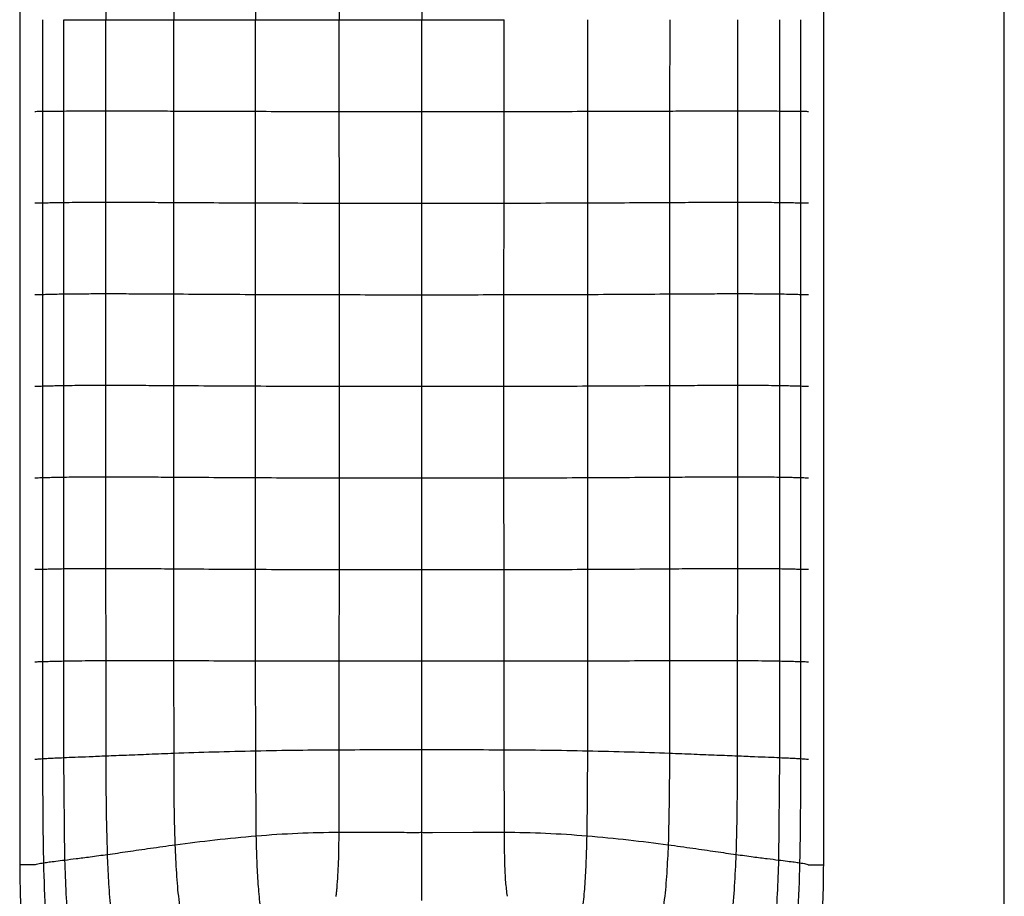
# Paper-space layout '_Top' of a CAD drawing. Header units: millimetres. Extents: x -468 to 468, y -155 to 619.
# Tile 2 of 13: x -468 to -202, y -15 to 222. Entities that reach past the tile are written whole.
import ezdxf

# ---------------------------------------------------------------- set-up
doc = ezdxf.new("R2010")
doc.units = ezdxf.units.MM

psp = doc.layouts.new('_Top')

# ---------------------------------------------------------------- linework, layer by layer
at = {"color": 7, "linetype": 'Continuous', "lineweight": 25}
for p, q in [((-468.27, 450.94), (-468.27, -6.64)), ((-250.65, -6.64), (-250.65, 450.94)), ((-444.92, 246.84), (-444.92, 222.15)), ((-426.58, 246.88), (-426.58, 222.15)), ((-404.42, 246.95), (-404.43, 222.15)), ((-381.76, 247), (-381.77, 222.15)), ((-359.46, 247.01), (-359.46, 222.15)), ((-456.35, 197.43), (-456.35, 222.15)), ((-444.92, 197.46), (-444.92, 222.15)), ((-426.58, 197.43), (-426.58, 222.15)), ((-404.42, 197.35), (-404.43, 222.15)), ((-381.76, 197.31), (-381.77, 222.15)), ((-359.46, 197.29), (-359.46, 222.15)), ((-337.16, 197.31), (-337.15, 222.15)), ((-314.5, 197.35), (-314.49, 222.15)), ((-292.33, 222.15), (-292.34, 197.43)), ((-274, 222.15), (-274, 197.46)), ((-262.57, 222.15), (-262.57, 197.43)), ((-456.35, 172.68), (-456.35, 197.43)), ((-444.92, 172.75), (-444.92, 197.46)), ((-426.58, 172.68), (-426.58, 197.43)), ((-404.4, 172.57), (-404.42, 197.35)), ((-381.74, 172.5), (-381.76, 197.31)), ((-359.46, 172.48), (-359.46, 197.29)), ((-337.18, 172.5), (-337.16, 197.31)), ((-314.51, 172.57), (-314.5, 197.35)), ((-292.34, 197.43), (-292.34, 172.68)), ((-274, 197.46), (-274, 172.75)), ((-262.57, 197.43), (-262.57, 172.68)), ((-456.35, 147.91), (-456.35, 172.68)), ((-444.92, 147.99), (-444.92, 172.75)), ((-426.58, 147.91), (-426.58, 172.68)), ((-404.4, 147.78), (-404.4, 172.57)), ((-381.73, 147.72), (-381.74, 172.5)), ((-359.46, 147.7), (-359.46, 172.48)), ((-337.19, 147.72), (-337.18, 172.5)), ((-314.52, 147.78), (-314.51, 172.57)), ((-292.34, 172.68), (-292.34, 147.91)), ((-262.57, 172.68), (-262.57, 147.91)), ((-256.94, 172.57), (-256.94, 147.78)), ((-456.35, 123.12), (-456.35, 147.91)), ((-444.92, 123.2), (-444.92, 147.99)), ((-426.58, 123.12), (-426.58, 147.91)), ((-404.4, 122.99), (-404.4, 147.78)), ((-381.73, 122.93), (-381.73, 147.72)), ((-359.46, 122.92), (-359.46, 147.7)), ((-337.19, 122.93), (-337.19, 147.72)), ((-314.52, 122.99), (-314.52, 147.78)), ((-292.34, 147.91), (-292.34, 123.12)), ((-274, 147.99), (-274, 123.2)), ((-262.57, 147.91), (-262.57, 123.12)), ((-456.35, 98.33), (-456.35, 123.12)), ((-444.92, 98.41), (-444.92, 123.2)), ((-426.58, 98.32), (-426.58, 123.12)), ((-404.4, 98.19), (-404.4, 122.99)), ((-381.73, 98.13), (-381.73, 122.93)), ((-359.46, 98.12), (-359.46, 122.92)), ((-337.19, 98.13), (-337.19, 122.93)), ((-314.52, 98.19), (-314.52, 122.99)), ((-292.34, 123.12), (-292.34, 98.32)), ((-274, 123.2), (-274, 98.41)), ((-262.57, 123.12), (-262.57, 98.33)), ((-456.35, 73.53), (-456.35, 98.33)), ((-444.91, 73.61), (-444.92, 98.41)), ((-426.56, 73.51), (-426.58, 98.32)), ((-404.4, 73.36), (-404.4, 98.19)), ((-381.74, 73.31), (-381.73, 98.13)), ((-359.46, 73.31), (-359.46, 98.12)), ((-337.17, 73.31), (-337.19, 98.13)), ((-314.52, 73.36), (-314.52, 98.19)), ((-292.34, 98.32), (-292.35, 73.51)), ((-274, 98.41), (-274.01, 73.61)), ((-262.57, 98.33), (-262.57, 73.53)), ((-456.35, 48.54), (-456.35, 73.53)), ((-444.89, 48.66), (-444.91, 73.61)), ((-426.54, 48.65), (-426.56, 73.51)), ((-404.4, 48.59), (-404.4, 73.36)), ((-381.77, 48.58), (-381.74, 73.31)), ((-359.46, 48.6), (-359.46, 73.31)), ((-337.15, 48.58), (-337.17, 73.31)), ((-314.52, 48.59), (-314.52, 73.36)), ((-292.35, 73.51), (-292.38, 48.65)), ((-274.01, 73.61), (-274.03, 48.66)), ((-262.57, 73.53), (-262.57, 48.54)), ((-456.33, 22.39), (-456.35, 48.54)), ((-444.85, 22.86), (-444.89, 48.66)), ((-426.5, 23.58), (-426.54, 48.65)), ((-404.39, 24.23), (-404.4, 48.59)), ((-381.78, 24.51), (-381.77, 48.58)), ((-359.46, 24.55), (-359.46, 48.6)), ((-337.13, 24.51), (-337.15, 48.58)), ((-314.53, 24.23), (-314.52, 48.59)), ((-292.38, 48.65), (-292.42, 23.58)), ((-274.03, 48.66), (-274.07, 22.86)), ((-262.57, 48.54), (-262.58, 22.39)), ((-404.22, 1.22), (-404.39, 24.23)), ((-381.83, 2.21), (-381.78, 24.51)), ((-359.46, 2.15), (-359.46, 24.55)), ((-337.09, 2.21), (-337.13, 24.51)), ((-314.7, 1.22), (-314.53, 24.23)), ((-456.04, -5.35), (-456.33, 22.39)), ((-262.58, 22.39), (-262.87, -5.35)), ((-356.54, 2.14), (-345.63, 2.22)), ((-345.63, 2.22), (-337.09, 2.21))]:
    psp.add_line(p, q, dxfattribs=at)
at = {"color": 7, "linetype": 'Continuous', "lineweight": 25, "flags": 128}
for points in [[(-461.97, 197.36), (-461.97, 202.36), (-461.97, 212.26), (-461.97, 215.88), (-461.97, 222.15)], [(-256.94, 222.15), (-256.94, 215.54), (-256.94, 208.92), (-256.94, 197.36)], [(-461.97, 172.57), (-461.97, 179.19), (-461.97, 185.8), (-461.97, 197.36)], [(-256.94, 197.36), (-256.94, 190.75), (-256.94, 184.13), (-256.94, 172.57)], [(-461.97, 147.78), (-461.97, 152.78), (-461.97, 162.68), (-461.97, 166.31), (-461.97, 172.57)], [(-274, 172.75), (-274, 162.92), (-274, 155.46), (-274, 150.4), (-274, 147.99)], [(-461.97, 122.99), (-461.97, 129.6), (-461.97, 136.22), (-461.97, 147.78)], [(-256.94, 147.78), (-256.94, 141.17), (-256.94, 134.55), (-256.94, 122.99)], [(-461.97, 98.2), (-461.97, 103.37), (-461.97, 113.18), (-461.97, 114.71), (-461.97, 120.85), (-461.97, 122.99)], [(-256.94, 122.99), (-256.94, 116.37), (-256.94, 109.76), (-256.94, 98.2)], [(-461.97, 73.4), (-461.97, 77.16), (-461.97, 84.66), (-461.97, 91.43), (-461.97, 98.2)], [(-256.94, 98.2), (-256.94, 91.58), (-256.94, 84.97), (-256.94, 73.4)], [(-465.77, -6.64), (-466.72, -6.64), (-467.53, -6.64), (-468.08, -6.64), (-468.27, -6.64)], [(-464.09, -6.64), (-464.81, -6.64), (-465.77, -6.64)], [(-254.83, -6.64), (-254.11, -6.64), (-253.15, -6.64)], [(-253.15, -6.64), (-252.19, -6.64), (-251.38, -6.64), (-250.84, -6.64), (-250.65, -6.64)]]:
    psp.add_lwpolyline(points, dxfattribs=at)
at = {"color": 7, "linetype": 'Continuous', "lineweight": 25}
for points, knots in [([(-201.86, -74.15), (-201.85, -62.92), (-201.84, -49.88), (-201.83, -33.22), (-201.83, -29.87), (-201.82, -23.17), (-201.82, -19.83), (-201.81, -9.89), (-201.81, -3.35), (-201.8, 9.22), (-201.8, 15.26), (-201.8, 22.33), (-201.8, 23.72), (-201.8, 26.44), (-201.79, 27.78), (-201.79, 31.71), (-201.79, 34.24), (-201.78, 46.6), (-201.78, 55.65), (-201.77, 77.59), (-201.77, 90.48), (-201.77, 107.15), (-201.77, 110.51), (-201.77, 117.24), (-201.77, 120.6), (-201.77, 130.69), (-201.77, 144.12), (-201.77, 157.53), (-201.77, 170.96), (-201.77, 177.68), (-201.77, 197.85), (-201.77, 211.33), (-201.76, 238.36), (-201.76, 251.91), (-201.76, 268.08), (-201.76, 271.28), (-201.76, 277.58), (-201.76, 280.67), (-201.76, 289.83), (-201.77, 295.79), (-201.77, 307.74), (-201.77, 313.73), (-201.78, 321.45), (-201.78, 323.4), (-201.78, 325.46), (-201.78, 325.98), (-201.78, 326.11), (-201.78, 326.14), (-201.78, 326.15), (-201.78, 326.16), (-201.78, 326.17), (-201.78, 326.2), (-201.78, 326.33), (-201.78, 326.85), (-201.78, 328.93), (-201.78, 330.93), (-201.79, 338.97), (-201.79, 345.49), (-201.8, 357.8), (-201.81, 363.59), (-201.81, 369.81), (-201.81, 371), (-201.82, 373.27), (-201.82, 374.34), (-201.82, 377.39), (-201.82, 379.2), (-201.83, 384.12), (-201.84, 386.73), (-201.85, 391.5), (-201.86, 393.68), (-201.87, 396.12)], [0, 0, 0, 0, 0.0625, 0.0625, 0.078125, 0.078125, 0.09375, 0.09375, 0.125, 0.125, 0.15625, 0.15625, 0.164062, 0.164062, 0.171875, 0.171875, 0.1875, 0.1875, 0.25, 0.25, 0.3125, 0.3125, 0.328125, 0.328125, 0.34375, 0.34375, 0.375, 0.40625, 0.40625, 0.4375, 0.4375, 0.5, 0.5, 0.5625, 0.5625, 0.578125, 0.578125, 0.59375, 0.59375, 0.625, 0.625, 0.65625, 0.65625, 0.664062, 0.666016, 0.666504, 0.666626, 0.666656, 0.666656, 0.666687, 0.666687, 0.666748, 0.666992, 0.667969, 0.671875, 0.6875, 0.6875, 0.75, 0.75, 0.8125, 0.8125, 0.828125, 0.828125, 0.84375, 0.84375, 0.875, 0.875, 0.9375, 0.9375, 1, 1, 1, 1]), ([(-456.35, 222.15), (-455.64, 222.15), (-454.16, 222.15), (-451.52, 222.15), (-448.45, 222.15), (-446.12, 222.15), (-444.92, 222.15)], [0, 0, 0, 0, 0.228589, 0.470064, 0.726387, 1, 1, 1, 1]), ([(-444.92, 222.15), (-443.12, 222.15), (-439.4, 222.15), (-433.23, 222.15), (-428.84, 222.15), (-426.58, 222.15)], [0, 0, 0, 0, 0.313494, 0.648047, 1, 1, 1, 1]), ([(-426.58, 222.15), (-423, 222.15), (-415.77, 222.15), (-408.23, 222.15), (-404.43, 222.15)], [0, 0, 0, 0, 0.496017, 1, 1, 1, 1]), ([(-404.43, 222.15), (-400.65, 222.15), (-393.17, 222.15), (-385.54, 222.15), (-381.77, 222.15)], [0, 0, 0, 0, 0.50489, 1, 1, 1, 1]), ([(-381.77, 222.15), (-378.04, 222.15), (-370.61, 222.15), (-363.17, 222.15), (-359.46, 222.15)], [0, 0, 0, 0, 0.50236, 1, 1, 1, 1]), ([(-359.46, 222.15), (-355.75, 222.15), (-348.3, 222.15), (-340.88, 222.15), (-337.15, 222.15)], [0, 0, 0, 0, 0.4976385, 1, 1, 1, 1]), ([(-464.18, 197.34), (-464.01, 197.34), (-463.6, 197.34), (-462.58, 197.36), (-461.97, 197.36)], [0, 0, 0, 0, 0.401609, 1, 1, 1, 1]), ([(-461.97, 197.36), (-461.52, 197.37), (-460.58, 197.38), (-458.76, 197.41), (-457.17, 197.42), (-456.35, 197.43)], [0, 0, 0, 0, 0.312174, 0.64501, 1, 1, 1, 1]), ([(-456.35, 197.43), (-455.37, 197.43), (-453.34, 197.45), (-449.51, 197.46), (-446.49, 197.46), (-444.92, 197.46)], [0, 0, 0, 0, 0.307565, 0.639152, 1, 1, 1, 1]), ([(-444.92, 197.46), (-443.12, 197.46), (-439.4, 197.46), (-433.23, 197.45), (-428.84, 197.43), (-426.58, 197.43)], [0, 0, 0, 0, 0.31349, 0.648044, 1, 1, 1, 1]), ([(-426.58, 197.43), (-423, 197.41), (-415.77, 197.39), (-408.22, 197.37), (-404.42, 197.35)], [0, 0, 0, 0, 0.496018, 1, 1, 1, 1]), ([(-404.42, 197.35), (-400.64, 197.34), (-393.15, 197.32), (-385.53, 197.31), (-381.76, 197.31)], [0, 0, 0, 0, 0.50493, 1, 1, 1, 1]), ([(-381.76, 197.31), (-378.03, 197.3), (-370.61, 197.29), (-363.16, 197.29), (-359.46, 197.29)], [0, 0, 0, 0, 0.502408, 1, 1, 1, 1]), ([(-359.46, 197.29), (-355.76, 197.29), (-348.31, 197.29), (-340.89, 197.3), (-337.16, 197.31)], [0, 0, 0, 0, 0.497587, 1, 1, 1, 1]), ([(-337.16, 197.31), (-333.38, 197.31), (-325.76, 197.32), (-318.28, 197.34), (-314.5, 197.35)], [0, 0, 0, 0, 0.495065, 1, 1, 1, 1]), ([(-314.5, 197.35), (-310.7, 197.37), (-303.15, 197.39), (-295.92, 197.41), (-292.34, 197.43)], [0, 0, 0, 0, 0.503981, 1, 1, 1, 1]), ([(-292.34, 197.43), (-290.08, 197.43), (-285.69, 197.45), (-279.52, 197.46), (-275.8, 197.46), (-274, 197.46)], [0, 0, 0, 0, 0.351951, 0.686512, 1, 1, 1, 1]), ([(-274, 197.46), (-272.43, 197.46), (-269.41, 197.46), (-265.57, 197.45), (-263.54, 197.43), (-262.57, 197.43)], [0, 0, 0, 0, 0.360844, 0.692439, 1, 1, 1, 1]), ([(-262.57, 197.43), (-261.74, 197.42), (-260.15, 197.41), (-258.34, 197.38), (-257.4, 197.37), (-256.94, 197.36)], [0, 0, 0, 0, 0.3549924, 0.6878329, 1, 1, 1, 1]), ([(-256.94, 197.36), (-256.34, 197.36), (-255.32, 197.34), (-254.91, 197.34), (-254.74, 197.34)], [0, 0, 0, 0, 0.598461, 1, 1, 1, 1]), ([(-464.18, 172.53), (-464.01, 172.53), (-463.6, 172.54), (-462.58, 172.56), (-461.97, 172.57)], [0, 0, 0, 0, 0.401586, 1, 1, 1, 1]), ([(-461.97, 172.57), (-461.52, 172.58), (-460.58, 172.61), (-458.76, 172.65), (-457.17, 172.67), (-456.35, 172.68)], [0, 0, 0, 0, 0.312174, 0.64501, 1, 1, 1, 1]), ([(-456.35, 172.68), (-455.37, 172.7), (-453.34, 172.72), (-449.51, 172.75), (-446.49, 172.75), (-444.92, 172.75)], [0, 0, 0, 0, 0.307568, 0.639157, 1, 1, 1, 1]), ([(-444.92, 172.75), (-443.12, 172.75), (-439.4, 172.74), (-433.23, 172.72), (-428.83, 172.69), (-426.58, 172.68)], [0, 0, 0, 0, 0.3134878, 0.6480568, 1, 1, 1, 1]), ([(-426.58, 172.68), (-422.99, 172.66), (-415.76, 172.62), (-408.21, 172.58), (-404.4, 172.57)], [0, 0, 0, 0, 0.4960249, 1, 1, 1, 1]), ([(-404.4, 172.57), (-400.62, 172.55), (-393.14, 172.52), (-385.51, 172.51), (-381.74, 172.5)], [0, 0, 0, 0, 0.5050093, 1, 1, 1, 1]), ([(-381.74, 172.5), (-378.01, 172.5), (-370.59, 172.49), (-363.16, 172.49), (-359.46, 172.48)], [0, 0, 0, 0, 0.5025111, 1, 1, 1, 1]), ([(-359.46, 172.48), (-355.76, 172.49), (-348.32, 172.49), (-340.9, 172.5), (-337.18, 172.5)], [0, 0, 0, 0, 0.497486, 1, 1, 1, 1]), ([(-337.18, 172.5), (-333.4, 172.51), (-325.78, 172.52), (-318.29, 172.55), (-314.51, 172.57)], [0, 0, 0, 0, 0.4949833, 1, 1, 1, 1]), ([(-314.51, 172.57), (-310.71, 172.58), (-303.16, 172.62), (-295.93, 172.66), (-292.34, 172.68)], [0, 0, 0, 0, 0.503974, 1, 1, 1, 1]), ([(-292.34, 172.68), (-290.08, 172.69), (-285.69, 172.72), (-279.52, 172.74), (-275.8, 172.75), (-274, 172.75)], [0, 0, 0, 0, 0.351939, 0.686514, 1, 1, 1, 1]), ([(-274, 172.75), (-272.43, 172.75), (-269.41, 172.75), (-265.57, 172.72), (-263.54, 172.7), (-262.57, 172.68)], [0, 0, 0, 0, 0.360847, 0.692441, 1, 1, 1, 1]), ([(-262.57, 172.68), (-261.74, 172.67), (-260.15, 172.65), (-258.34, 172.61), (-257.4, 172.58), (-256.94, 172.57)], [0, 0, 0, 0, 0.355004, 0.687824, 1, 1, 1, 1]), ([(-256.94, 172.57), (-256.34, 172.56), (-255.32, 172.54), (-254.91, 172.53), (-254.74, 172.53)], [0, 0, 0, 0, 0.598477, 1, 1, 1, 1]), ([(-464.18, 147.73), (-464.01, 147.73), (-463.6, 147.74), (-462.58, 147.77), (-461.97, 147.78)], [0, 0, 0, 0, 0.401562, 1, 1, 1, 1]), ([(-461.97, 147.78), (-461.52, 147.79), (-460.58, 147.82), (-458.76, 147.87), (-457.17, 147.9), (-456.35, 147.91)], [0, 0, 0, 0, 0.312174, 0.64501, 1, 1, 1, 1]), ([(-456.35, 147.91), (-455.37, 147.93), (-453.34, 147.95), (-449.51, 147.98), (-446.49, 147.99), (-444.92, 147.99)], [0, 0, 0, 0, 0.307568, 0.639156, 1, 1, 1, 1]), ([(-444.92, 147.99), (-443.12, 147.99), (-439.4, 147.98), (-433.23, 147.95), (-428.83, 147.93), (-426.58, 147.91)], [0, 0, 0, 0, 0.313484, 0.648047, 1, 1, 1, 1]), ([(-426.58, 147.91), (-422.99, 147.89), (-415.76, 147.84), (-408.2, 147.8), (-404.4, 147.78)], [0, 0, 0, 0, 0.4960248, 1, 1, 1, 1]), ([(-404.4, 147.78), (-400.62, 147.76), (-393.13, 147.73), (-385.5, 147.72), (-381.73, 147.72)], [0, 0, 0, 0, 0.505047, 1, 1, 1, 1]), ([(-381.73, 147.72), (-378, 147.71), (-370.59, 147.7), (-363.16, 147.7), (-359.46, 147.7)], [0, 0, 0, 0, 0.502555, 1, 1, 1, 1]), ([(-359.46, 147.7), (-355.76, 147.7), (-348.33, 147.7), (-340.91, 147.71), (-337.19, 147.72)], [0, 0, 0, 0, 0.497445, 1, 1, 1, 1]), ([(-337.19, 147.72), (-333.41, 147.72), (-325.79, 147.73), (-318.3, 147.76), (-314.52, 147.78)], [0, 0, 0, 0, 0.494951, 1, 1, 1, 1]), ([(-314.52, 147.78), (-310.71, 147.8), (-303.16, 147.84), (-295.93, 147.89), (-292.34, 147.91)], [0, 0, 0, 0, 0.503977, 1, 1, 1, 1]), ([(-292.34, 147.91), (-290.09, 147.93), (-285.69, 147.95), (-279.52, 147.98), (-275.8, 147.99), (-274, 147.99)], [0, 0, 0, 0, 0.351945, 0.686517, 1, 1, 1, 1]), ([(-274, 147.99), (-272.43, 147.99), (-269.41, 147.98), (-265.57, 147.95), (-263.54, 147.93), (-262.57, 147.91)], [0, 0, 0, 0, 0.360841, 0.692436, 1, 1, 1, 1]), ([(-262.57, 147.91), (-261.74, 147.9), (-260.15, 147.87), (-258.34, 147.82), (-257.4, 147.79), (-256.94, 147.78)], [0, 0, 0, 0, 0.354992, 0.687833, 1, 1, 1, 1]), ([(-256.94, 147.78), (-256.34, 147.77), (-255.32, 147.74), (-254.91, 147.73), (-254.74, 147.73)], [0, 0, 0, 0, 0.598487, 1, 1, 1, 1]), ([(-464.18, 122.93), (-464.01, 122.94), (-463.6, 122.95), (-462.58, 122.97), (-461.97, 122.99)], [0, 0, 0, 0, 0.40154, 1, 1, 1, 1]), ([(-461.97, 122.99), (-461.52, 123), (-460.58, 123.03), (-458.76, 123.08), (-457.17, 123.11), (-456.35, 123.12)], [0, 0, 0, 0, 0.312174, 0.64501, 1, 1, 1, 1]), ([(-456.35, 123.12), (-455.37, 123.14), (-453.34, 123.17), (-449.51, 123.2), (-446.49, 123.2), (-444.92, 123.2)], [0, 0, 0, 0, 0.30757, 0.639159, 1, 1, 1, 1]), ([(-444.92, 123.2), (-443.12, 123.2), (-439.4, 123.19), (-433.23, 123.16), (-428.83, 123.14), (-426.58, 123.12)], [0, 0, 0, 0, 0.313487, 0.648052, 1, 1, 1, 1]), ([(-426.58, 123.12), (-422.99, 123.1), (-415.76, 123.05), (-408.2, 123.01), (-404.4, 122.99)], [0, 0, 0, 0, 0.4960285, 1, 1, 1, 1]), ([(-404.4, 122.99), (-400.61, 122.97), (-393.12, 122.94), (-385.5, 122.93), (-381.73, 122.93)], [0, 0, 0, 0, 0.5050496, 1, 1, 1, 1]), ([(-381.73, 122.93), (-378, 122.92), (-370.59, 122.92), (-363.16, 122.92), (-359.46, 122.92)], [0, 0, 0, 0, 0.502561, 1, 1, 1, 1]), ([(-359.46, 122.92), (-355.76, 122.92), (-348.33, 122.92), (-340.91, 122.92), (-337.19, 122.93)], [0, 0, 0, 0, 0.497437, 1, 1, 1, 1]), ([(-337.19, 122.93), (-333.41, 122.93), (-325.79, 122.94), (-318.3, 122.97), (-314.52, 122.99)], [0, 0, 0, 0, 0.494946, 1, 1, 1, 1]), ([(-314.52, 122.99), (-310.71, 123.01), (-303.16, 123.05), (-295.93, 123.1), (-292.34, 123.12)], [0, 0, 0, 0, 0.503973, 1, 1, 1, 1]), ([(-292.34, 123.12), (-290.09, 123.14), (-285.69, 123.16), (-279.52, 123.19), (-275.8, 123.2), (-274, 123.2)], [0, 0, 0, 0, 0.35195, 0.68652, 1, 1, 1, 1]), ([(-274, 123.2), (-272.43, 123.2), (-269.41, 123.2), (-265.57, 123.17), (-263.54, 123.14), (-262.57, 123.12)], [0, 0, 0, 0, 0.360846, 0.69244, 1, 1, 1, 1]), ([(-262.57, 123.12), (-261.74, 123.11), (-260.15, 123.08), (-258.34, 123.03), (-257.4, 123), (-256.94, 122.99)], [0, 0, 0, 0, 0.355003, 0.687824, 1, 1, 1, 1]), ([(-256.94, 122.99), (-256.34, 122.97), (-255.32, 122.95), (-254.91, 122.94), (-254.74, 122.93)], [0, 0, 0, 0, 0.598501, 1, 1, 1, 1]), ([(-464.18, 98.14), (-464.01, 98.14), (-463.6, 98.15), (-462.58, 98.18), (-461.97, 98.2)], [0, 0, 0, 0, 0.401519, 1, 1, 1, 1]), ([(-461.97, 98.2), (-461.52, 98.21), (-460.58, 98.24), (-458.76, 98.28), (-457.17, 98.31), (-456.35, 98.33)], [0, 0, 0, 0, 0.312183, 0.64503, 1, 1, 1, 1]), ([(-456.35, 98.33), (-455.37, 98.34), (-453.34, 98.37), (-449.51, 98.4), (-446.49, 98.4), (-444.92, 98.41)], [0, 0, 0, 0, 0.307577, 0.639169, 1, 1, 1, 1]), ([(-444.92, 98.41), (-443.12, 98.4), (-439.4, 98.4), (-433.23, 98.36), (-428.83, 98.34), (-426.58, 98.32)], [0, 0, 0, 0, 0.31349, 0.648054, 1, 1, 1, 1]), ([(-426.58, 98.32), (-422.99, 98.3), (-415.75, 98.25), (-408.2, 98.21), (-404.4, 98.19)], [0, 0, 0, 0, 0.496019, 1, 1, 1, 1]), ([(-404.4, 98.19), (-400.61, 98.17), (-393.13, 98.14), (-385.5, 98.13), (-381.73, 98.13)], [0, 0, 0, 0, 0.505034, 1, 1, 1, 1]), ([(-381.73, 98.13), (-378.01, 98.12), (-370.59, 98.12), (-363.16, 98.12), (-359.46, 98.12)], [0, 0, 0, 0, 0.502546, 1, 1, 1, 1]), ([(-359.46, 98.12), (-355.76, 98.12), (-348.33, 98.12), (-340.91, 98.12), (-337.19, 98.13)], [0, 0, 0, 0, 0.497449, 1, 1, 1, 1]), ([(-337.19, 98.13), (-333.41, 98.13), (-325.79, 98.14), (-318.3, 98.17), (-314.52, 98.19)], [0, 0, 0, 0, 0.494964, 1, 1, 1, 1]), ([(-314.52, 98.19), (-310.71, 98.21), (-303.16, 98.25), (-295.93, 98.3), (-292.34, 98.32)], [0, 0, 0, 0, 0.503985, 1, 1, 1, 1]), ([(-292.34, 98.32), (-290.09, 98.34), (-285.69, 98.36), (-279.52, 98.4), (-275.8, 98.4), (-274, 98.41)], [0, 0, 0, 0, 0.351944, 0.686516, 1, 1, 1, 1]), ([(-274, 98.41), (-272.43, 98.4), (-269.41, 98.4), (-265.57, 98.37), (-263.54, 98.34), (-262.57, 98.33)], [0, 0, 0, 0, 0.360825, 0.692429, 1, 1, 1, 1]), ([(-262.57, 98.33), (-261.74, 98.31), (-260.15, 98.28), (-258.34, 98.24), (-257.4, 98.21), (-256.94, 98.2)], [0, 0, 0, 0, 0.354981, 0.687827, 1, 1, 1, 1]), ([(-256.94, 98.2), (-256.34, 98.18), (-255.32, 98.15), (-254.91, 98.14), (-254.74, 98.14)], [0, 0, 0, 0, 0.598511, 1, 1, 1, 1]), ([(-464.18, 73.35), (-464.01, 73.35), (-463.6, 73.36), (-462.58, 73.39), (-461.97, 73.4)], [0, 0, 0, 0, 0.401497, 1, 1, 1, 1]), ([(-461.97, 73.4), (-461.52, 73.42), (-460.58, 73.44), (-458.76, 73.49), (-457.17, 73.52), (-456.35, 73.53)], [0, 0, 0, 0, 0.312209, 0.6450726, 1, 1, 1, 1]), ([(-461.97, 48.39), (-461.97, 50.6), (-461.97, 53.91), (-461.97, 58.32), (-461.97, 61.63), (-461.97, 64.94), (-461.97, 68.86), (-461.97, 71.68), (-461.97, 73.4)], [0, 0, 0, 0, 0.264626, 0.396939, 0.529252, 0.661565, 0.793878, 1, 1, 1, 1]), ([(-456.35, 73.53), (-455.37, 73.55), (-453.34, 73.58), (-449.51, 73.6), (-446.48, 73.61), (-444.91, 73.61)], [0, 0, 0, 0, 0.307657, 0.639253, 1, 1, 1, 1]), ([(-444.91, 73.61), (-443.11, 73.6), (-439.39, 73.59), (-433.22, 73.55), (-428.82, 73.52), (-426.56, 73.51)], [0, 0, 0, 0, 0.3135232, 0.6480729, 1, 1, 1, 1]), ([(-426.56, 73.51), (-422.98, 73.48), (-415.74, 73.42), (-408.2, 73.38), (-404.4, 73.36)], [0, 0, 0, 0, 0.495961, 1, 1, 1, 1]), ([(-404.4, 73.36), (-400.62, 73.35), (-393.13, 73.32), (-385.51, 73.31), (-381.74, 73.31)], [0, 0, 0, 0, 0.504904, 1, 1, 1, 1]), ([(-381.74, 73.31), (-378.02, 73.31), (-370.6, 73.31), (-363.16, 73.31), (-359.46, 73.31)], [0, 0, 0, 0, 0.502442, 1, 1, 1, 1]), ([(-359.46, 73.31), (-355.76, 73.31), (-348.32, 73.31), (-340.9, 73.31), (-337.17, 73.31)], [0, 0, 0, 0, 0.497556, 1, 1, 1, 1]), ([(-337.17, 73.31), (-333.4, 73.31), (-325.79, 73.32), (-318.3, 73.35), (-314.52, 73.36)], [0, 0, 0, 0, 0.4950921, 1, 1, 1, 1]), ([(-314.52, 73.36), (-310.72, 73.38), (-303.17, 73.42), (-295.94, 73.48), (-292.35, 73.51)], [0, 0, 0, 0, 0.504041, 1, 1, 1, 1]), ([(-292.35, 73.51), (-290.1, 73.52), (-285.7, 73.55), (-279.53, 73.59), (-275.81, 73.6), (-274.01, 73.61)], [0, 0, 0, 0, 0.351926, 0.686481, 1, 1, 1, 1]), ([(-274.01, 73.61), (-272.43, 73.61), (-269.41, 73.61), (-265.58, 73.58), (-263.55, 73.55), (-262.57, 73.53)], [0, 0, 0, 0, 0.360746, 0.692356, 1, 1, 1, 1]), ([(-262.57, 73.53), (-261.75, 73.52), (-260.15, 73.49), (-258.34, 73.44), (-257.4, 73.42), (-256.94, 73.4)], [0, 0, 0, 0, 0.35494, 0.687787, 1, 1, 1, 1]), ([(-256.94, 73.4), (-256.94, 70.68), (-256.94, 66.26), (-256.94, 59.91), (-256.94, 55.07), (-256.94, 51.15), (-256.94, 49.17), (-256.94, 48.39)], [0, 0, 0, 0, 0.327135, 0.529305, 0.762779, 0.907095, 1, 1, 1, 1]), ([(-256.94, 73.4), (-256.34, 73.39), (-255.32, 73.36), (-254.91, 73.35), (-254.74, 73.35)], [0, 0, 0, 0, 0.598525, 1, 1, 1, 1]), ([(-464.18, 48.33), (-464.01, 48.33), (-463.59, 48.35), (-462.58, 48.38), (-461.97, 48.39)], [0, 0, 0, 0, 0.401454, 1, 1, 1, 1]), ([(-461.97, 48.39), (-461.52, 48.41), (-460.58, 48.44), (-458.76, 48.49), (-457.17, 48.53), (-456.35, 48.54)], [0, 0, 0, 0, 0.312275, 0.645171, 1, 1, 1, 1]), ([(-461.97, 22.1), (-461.97, 26.48), (-461.97, 31.96), (-461.97, 38.53), (-461.97, 42.92), (-461.97, 46.2), (-461.97, 48.39)], [0, 0, 0, 0, 0.5, 0.625, 0.75, 1, 1, 1, 1]), ([(-456.35, 48.54), (-455.37, 48.56), (-453.33, 48.6), (-449.49, 48.64), (-446.46, 48.65), (-444.89, 48.66)], [0, 0, 0, 0, 0.307808, 0.639401, 1, 1, 1, 1]), ([(-444.89, 48.66), (-443.08, 48.66), (-439.36, 48.67), (-433.18, 48.66), (-428.79, 48.65), (-426.54, 48.65)], [0, 0, 0, 0, 0.3135846, 0.6480653, 1, 1, 1, 1]), ([(-426.54, 48.65), (-422.95, 48.64), (-415.72, 48.62), (-408.19, 48.6), (-404.4, 48.59)], [0, 0, 0, 0, 0.495821, 1, 1, 1, 1]), ([(-404.4, 48.59), (-400.62, 48.59), (-393.14, 48.58), (-385.54, 48.58), (-381.77, 48.58)], [0, 0, 0, 0, 0.50462, 1, 1, 1, 1]), ([(-381.77, 48.58), (-378.04, 48.59), (-370.61, 48.59), (-363.17, 48.59), (-359.46, 48.6)], [0, 0, 0, 0, 0.502221, 1, 1, 1, 1]), ([(-359.46, 48.6), (-355.75, 48.59), (-348.31, 48.59), (-340.88, 48.59), (-337.15, 48.58)], [0, 0, 0, 0, 0.497777, 1, 1, 1, 1]), ([(-337.15, 48.58), (-333.38, 48.58), (-325.77, 48.58), (-318.3, 48.59), (-314.52, 48.59)], [0, 0, 0, 0, 0.49538, 1, 1, 1, 1]), ([(-314.52, 48.59), (-310.73, 48.6), (-303.2, 48.62), (-295.97, 48.64), (-292.38, 48.65)], [0, 0, 0, 0, 0.50418, 1, 1, 1, 1]), ([(-292.38, 48.65), (-290.13, 48.65), (-285.73, 48.66), (-279.56, 48.67), (-275.83, 48.66), (-274.03, 48.66)], [0, 0, 0, 0, 0.351928, 0.686418, 1, 1, 1, 1]), ([(-274.03, 48.66), (-272.45, 48.65), (-269.42, 48.64), (-265.58, 48.6), (-263.55, 48.56), (-262.57, 48.54)], [0, 0, 0, 0, 0.360599, 0.692198, 1, 1, 1, 1]), ([(-262.57, 48.54), (-261.75, 48.53), (-260.15, 48.49), (-258.34, 48.44), (-257.4, 48.41), (-256.94, 48.39)], [0, 0, 0, 0, 0.354839, 0.687733, 1, 1, 1, 1]), ([(-256.94, 48.39), (-256.94, 46.19), (-256.94, 42.88), (-256.94, 38.47), (-256.94, 35.16), (-256.94, 31.85), (-256.95, 27.5), (-256.95, 24.25), (-256.95, 22.1)], [0, 0, 0, 0, 0.251629, 0.377444, 0.503259, 0.629073, 0.754888, 1, 1, 1, 1]), ([(-256.94, 48.39), (-256.34, 48.38), (-255.32, 48.35), (-254.91, 48.33), (-254.74, 48.33)], [0, 0, 0, 0, 0.598558, 1, 1, 1, 1]), ([(-426.5, 23.58), (-422.92, 23.7), (-415.69, 23.96), (-408.17, 24.14), (-404.39, 24.23)], [0, 0, 0, 0, 0.495703, 1, 1, 1, 1]), ([(-404.39, 24.23), (-400.62, 24.3), (-393.15, 24.43), (-385.55, 24.48), (-381.78, 24.51)], [0, 0, 0, 0, 0.50435, 1, 1, 1, 1]), ([(-381.78, 24.51), (-378.05, 24.52), (-370.62, 24.55), (-363.17, 24.55), (-359.46, 24.55)], [0, 0, 0, 0, 0.502002, 1, 1, 1, 1]), ([(-359.46, 24.55), (-355.75, 24.55), (-348.29, 24.55), (-340.86, 24.52), (-337.13, 24.51)], [0, 0, 0, 0, 0.497993, 1, 1, 1, 1]), ([(-337.13, 24.51), (-333.37, 24.48), (-325.77, 24.43), (-318.3, 24.3), (-314.53, 24.23)], [0, 0, 0, 0, 0.495647, 1, 1, 1, 1]), ([(-314.53, 24.23), (-310.74, 24.14), (-303.23, 23.96), (-296, 23.7), (-292.42, 23.58)], [0, 0, 0, 0, 0.504298, 1, 1, 1, 1]), ([(-464.18, 21.93), (-464.01, 21.94), (-463.59, 21.99), (-462.58, 22.06), (-461.97, 22.1)], [0, 0, 0, 0, 0.4012394, 1, 1, 1, 1]), ([(-461.97, 22.1), (-461.52, 22.13), (-460.58, 22.18), (-458.76, 22.28), (-457.16, 22.35), (-456.33, 22.39)], [0, 0, 0, 0, 0.312329, 0.645215, 1, 1, 1, 1]), ([(-461.75, -6.09), (-461.81, -2.5), (-461.94, 4.67), (-461.97, 13.18), (-461.97, 18.99), (-461.97, 21.21), (-461.97, 22.1)], [0, 0, 0, 0, 0.381884, 0.763876, 0.905714, 1, 1, 1, 1]), ([(-456.33, 22.39), (-455.35, 22.43), (-453.32, 22.52), (-449.47, 22.67), (-446.43, 22.8), (-444.85, 22.86)], [0, 0, 0, 0, 0.307764, 0.639339, 1, 1, 1, 1]), ([(-444.85, 22.86), (-443.05, 22.93), (-439.32, 23.08), (-433.14, 23.33), (-428.75, 23.5), (-426.5, 23.58)], [0, 0, 0, 0, 0.313474, 0.647952, 1, 1, 1, 1]), ([(-444.5, -3.84), (-444.62, 0.6), (-444.85, 9.5), (-444.85, 18.4), (-444.85, 22.86)], [0, 0, 0, 0, 0.4984723, 1, 1, 1, 1]), ([(-426.18, -1.23), (-426.28, 2.84), (-426.5, 11.11), (-426.5, 19.38), (-426.5, 23.58)], [0, 0, 0, 0, 0.492346, 1, 1, 1, 1]), ([(-292.42, 23.58), (-292.42, 19.38), (-292.42, 11.11), (-292.63, 2.84), (-292.74, -1.23)], [0, 0, 0, 0, 0.507656, 1, 1, 1, 1]), ([(-292.42, 23.58), (-290.17, 23.5), (-285.77, 23.33), (-279.6, 23.08), (-275.87, 22.93), (-274.07, 22.86)], [0, 0, 0, 0, 0.35205, 0.686529, 1, 1, 1, 1]), ([(-274.07, 22.86), (-274.07, 19.59), (-274.08, 13.96), (-274.16, 5.06), (-274.32, -0.57), (-274.41, -3.83)], [0, 0, 0, 0, 0.3668543, 0.6332309, 1, 1, 1, 1]), ([(-274.07, 22.86), (-272.48, 22.8), (-269.45, 22.67), (-265.6, 22.52), (-263.56, 22.43), (-262.58, 22.39)], [0, 0, 0, 0, 0.360665, 0.692246, 1, 1, 1, 1]), ([(-262.58, 22.39), (-261.76, 22.35), (-260.16, 22.28), (-258.34, 22.18), (-257.4, 22.13), (-256.95, 22.1)], [0, 0, 0, 0, 0.354796, 0.687666, 1, 1, 1, 1]), ([(-256.95, 22.1), (-256.95, 19.75), (-256.95, 16.23), (-256.96, 10.35), (-256.99, 5.07), (-257.06, -0.81), (-257.13, -4.33), (-257.17, -6.09)], [0, 0, 0, 0, 0.249987, 0.374981, 0.624968, 0.81248, 1, 1, 1, 1]), ([(-256.95, 22.1), (-256.34, 22.06), (-255.32, 21.99), (-254.91, 21.94), (-254.74, 21.93)], [0, 0, 0, 0, 0.598763, 1, 1, 1, 1]), ([(-426.18, -1.23), (-422.61, -0.76), (-415.44, 0.18), (-407.98, 0.87), (-404.22, 1.22)], [0, 0, 0, 0, 0.4968428, 1, 1, 1, 1]), ([(-404.22, 1.22), (-400.5, 1.49), (-393.1, 2.02), (-385.57, 2.15), (-381.83, 2.21)], [0, 0, 0, 0, 0.503883, 1, 1, 1, 1]), ([(-403.2, -17.32), (-403.38, -15.5), (-403.75, -11.61), (-404.05, -5.43), (-404.16, -1.06), (-404.22, 1.22)], [0, 0, 0, 0, 0.295487, 0.630969, 1, 1, 1, 1]), ([(-382.36, -12.94), (-382.2, -10.61), (-381.86, -5.57), (-381.84, -0.51), (-381.83, 2.21)], [0, 0, 0, 0, 0.4616233, 1, 1, 1, 1]), ([(-381.83, 2.21), (-381.67, 2.22), (-379.63, 2.23), (-375.55, 2.24), (-369.59, 2.19), (-365.13, 2.15), (-362.7, 2.14), (-362.33, 2.14)], [0, 0, 0, 0, 0.025474, 0.313905, 0.627933, 0.94216, 1, 1, 1, 1]), ([(-362.33, 2.14), (-362.07, 2.14), (-361.59, 2.14), (-360.63, 2.14), (-359.94, 2.15), (-359.46, 2.15)], [0, 0, 0, 0, 0.271001, 0.499916, 1, 1, 1, 1]), ([(-359.46, 2.15), (-358.97, 2.14), (-358.45, 2.14), (-357.48, 2.14), (-356.99, 2.14), (-356.54, 2.14)], [0, 0, 0, 0, 0.500076, 0.535397, 1, 1, 1, 1]), ([(-359.46, -3.43), (-359.46, -3.29), (-359.46, -2.04), (-359.46, -0.18), (-359.46, 1.54), (-359.46, 2.15)], [0, 0, 0, 0, 0.078559, 0.671748, 1, 1, 1, 1]), ([(-337.09, 2.21), (-333.35, 2.15), (-325.81, 2.02), (-318.42, 1.49), (-314.7, 1.22)], [0, 0, 0, 0, 0.496111, 1, 1, 1, 1]), ([(-336.27, -15.17), (-336.42, -13.89), (-336.78, -10.98), (-337.01, -5.17), (-337.06, -0.67), (-337.09, 2.21)], [0, 0, 0, 0, 0.223763, 0.504277, 1, 1, 1, 1]), ([(-315.72, -17.32), (-315.54, -15.5), (-315.16, -11.61), (-314.87, -5.43), (-314.76, -1.06), (-314.7, 1.22)], [0, 0, 0, 0, 0.295487, 0.630969, 1, 1, 1, 1]), ([(-314.7, 1.22), (-310.94, 0.87), (-303.47, 0.18), (-296.3, -0.76), (-292.74, -1.23)], [0, 0, 0, 0, 0.503156, 1, 1, 1, 1]), ([(-444.5, -3.84), (-442.7, -3.58), (-438.96, -3.05), (-432.8, -2.14), (-428.42, -1.54), (-426.18, -1.23)], [0, 0, 0, 0, 0.313278, 0.647902, 1, 1, 1, 1]), ([(-424.15, -22.51), (-424.5, -20.36), (-425.24, -15.86), (-425.84, -8.74), (-426.06, -3.79), (-426.18, -1.23)], [0, 0, 0, 0, 0.3054509, 0.6405889, 1, 1, 1, 1]), ([(-292.74, -1.23), (-292.86, -3.79), (-293.08, -8.74), (-293.68, -15.86), (-294.42, -20.36), (-294.77, -22.51)], [0, 0, 0, 0, 0.359413, 0.694552, 1, 1, 1, 1]), ([(-292.74, -1.23), (-290.5, -1.54), (-286.12, -2.14), (-279.95, -3.05), (-276.22, -3.58), (-274.41, -3.84)], [0, 0, 0, 0, 0.3521007, 0.6867262, 1, 1, 1, 1]), ([(-456.04, -5.35), (-455.05, -5.22), (-452.99, -4.97), (-449.12, -4.47), (-446.09, -4.05), (-444.5, -3.84)], [0, 0, 0, 0, 0.307097, 0.638585, 1, 1, 1, 1]), ([(-442.29, -28.06), (-442.78, -24.72), (-443.61, -19.04), (-444.19, -10.95), (-444.4, -6.21), (-444.5, -3.83)], [0, 0, 0, 0, 0.415057, 0.707388, 1, 1, 1, 1]), ([(-359.46, -16.32), (-359.46, -14.19), (-359.46, -9.89), (-359.46, -5.59), (-359.46, -3.43)], [0, 0, 0, 0, 0.497489, 1, 1, 1, 1]), ([(-274.41, -3.83), (-274.54, -6.69), (-274.79, -12.26), (-275.45, -20.35), (-276.24, -25.55), (-276.63, -28.06)], [0, 0, 0, 0, 0.352033, 0.687128, 1, 1, 1, 1]), ([(-274.41, -3.84), (-272.83, -4.05), (-269.79, -4.47), (-265.92, -4.97), (-263.86, -5.22), (-262.87, -5.35)], [0, 0, 0, 0, 0.361426, 0.692914, 1, 1, 1, 1]), ([(-468.27, -6.64), (-468.23, -9.86), (-468.16, -16.1), (-467.64, -25.19), (-466.99, -33.84), (-466.21, -42.28), (-465.13, -49.57), (-463.6, -55.68), (-461.83, -60.63), (-459.48, -65.34), (-456.59, -69.73), (-453.24, -73.77), (-449.5, -77.45), (-445.43, -80.73), (-440.61, -83.89), (-434.97, -86.71), (-428.55, -89.04), (-420.21, -91.2), (-409.92, -92.76), (-397.8, -93.89), (-385.69, -94.76), (-373.56, -95.28), (-358.72, -95.52), (-341.18, -95.24), (-325.02, -94.23), (-312.92, -93.12), (-304.85, -92.15), (-296.82, -90.74), (-288.93, -88.63), (-281.72, -85.74), (-275.33, -82.1), (-269.79, -77.89), (-265.25, -73.37), (-261.64, -68.79), (-258.86, -64.32), (-256.65, -59.54), (-254.74, -53.75), (-253.33, -46.94), (-252.41, -39.2), (-251.81, -32.38), (-251.35, -26.27), (-250.99, -20.56), (-250.71, -13.93), (-250.67, -9.19), (-250.65, -6.64)], [0, 0, 0, 0, 0.028623, 0.055245, 0.080686, 0.105567, 0.130392, 0.145892, 0.161391, 0.176894, 0.192389, 0.207879, 0.223354, 0.238778, 0.254134, 0.274408, 0.294519, 0.314579, 0.350697, 0.386619, 0.422458, 0.458332, 0.494222, 0.554024, 0.613777, 0.637694, 0.661727, 0.685829, 0.709924, 0.734054, 0.754412, 0.774962, 0.795549, 0.811016, 0.826565, 0.842135, 0.857567, 0.880536, 0.90366, 0.926599, 0.94119, 0.957968, 0.977333, 1, 1, 1, 1]), ([(-463.99, -6.56), (-463.82, -6.5), (-463.4, -6.37), (-462.36, -6.19), (-461.75, -6.09)], [0, 0, 0, 0, 0.409346, 1, 1, 1, 1]), ([(-461.75, -6.09), (-461.29, -6.02), (-460.34, -5.88), (-458.49, -5.65), (-456.88, -5.45), (-456.04, -5.35)], [0, 0, 0, 0, 0.3122895, 0.6450584, 1, 1, 1, 1]), ([(-460.21, -33.66), (-460.59, -29.17), (-461.37, -19.99), (-461.62, -10.78), (-461.75, -6.09)], [0, 0, 0, 0, 0.490197, 1, 1, 1, 1]), ([(-454.11, -31.67), (-454.44, -28.88), (-455.13, -23.16), (-455.71, -14.37), (-455.93, -8.39), (-456.04, -5.35)], [0, 0, 0, 0, 0.319382, 0.654282, 1, 1, 1, 1]), ([(-262.87, -5.35), (-262.98, -8.39), (-263.2, -14.37), (-263.79, -23.16), (-264.48, -28.88), (-264.81, -31.67)], [0, 0, 0, 0, 0.345721, 0.680612, 1, 1, 1, 1]), ([(-262.87, -5.35), (-262.04, -5.45), (-260.43, -5.65), (-258.58, -5.88), (-257.63, -6.02), (-257.17, -6.09)], [0, 0, 0, 0, 0.354949, 0.687714, 1, 1, 1, 1]), ([(-257.17, -6.09), (-257.3, -10.78), (-257.55, -19.99), (-258.33, -29.17), (-258.71, -33.66)], [0, 0, 0, 0, 0.5098066, 1, 1, 1, 1]), ([(-257.17, -6.09), (-256.55, -6.19), (-255.51, -6.37), (-255.1, -6.5), (-254.92, -6.56)], [0, 0, 0, 0, 0.590638, 1, 1, 1, 1]), ([(-382.64, -15.18), (-382.59, -14.8), (-382.48, -14.06), (-382.4, -13.31), (-382.36, -12.94)], [0, 0, 0, 0, 0.499744, 1, 1, 1, 1])]:
    psp.add_open_spline(points, degree=3, knots=knots, dxfattribs=at)

doc.saveas('drawing.dxf')
